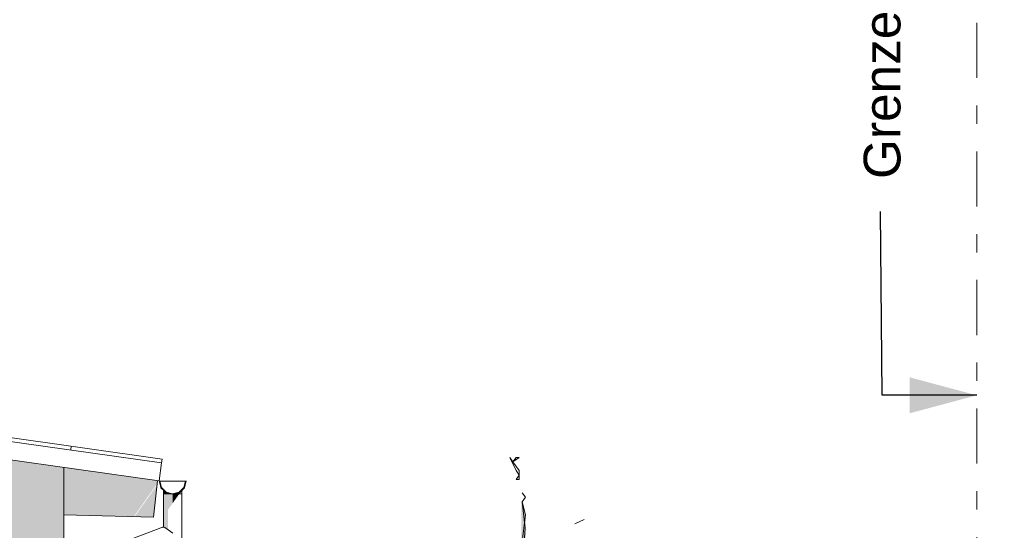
# Model space of a CAD drawing. Header units: metres. Extents: x -52 to 321, y -8 to 26.
# Tile 255 of 256: x 312.63 to 317.99, y 5.63 to 8.41. Entities that reach past the tile are written whole.
import ezdxf

# ---------------------------------------------------------------- set-up
doc = ezdxf.new("R2010")
doc.units = ezdxf.units.M
doc.header["$MEASUREMENT"] = 0
doc.linetypes.add('Schnittlinie', pattern=[0.6, 0.3, -0.15, 0, -0.15])
for name, color, linetype in [('20 Träger', 7, 'Continuous'), ('30 Dachaufbau', 7, 'Continuous'), ('30 Dachentwässerung', 7, 'Continuous'), ('50 Sanitäreinrichtung', 7, 'Continuous'), ('60 Gelände 2D Übersicht', 7, 'Continuous'), ('60 Pflanzen außen', 7, 'Continuous'), ('90 Allgemein Beschriftung', 7, 'Continuous'), ('94 Genehmigungsplanung Bemaßung', 7, 'Continuous')]:
    doc.layers.add(name, color=color, linetype=linetype)
doc.styles.add('ERSTELLTER_STIL_2', font='arial.ttf')
doc.styles.add('ERSTELLTER_STIL_3', font='ARIALUNI.ttf')
doc.dimstyles.new('ERSTELLTER_STIL__1', dxfattribs={"dimtxt": 0.25, "dimasz": 0.19, "dimexe": 0.18, "dimexo": 0.1, "dimgap": 0, "dimtad": 1, "dimtih": 1, "dimtoh": 1, "dimzin": 0, "dimdsep": 46, "dimtxsty": 'ERSTELLTER_STIL_2', "dimblk": 'ARROWHEAD_6', "dimblk1": 'ARROWHEAD_6', "dimblk2": 'ARROWHEAD_6', "dimcen": 0.09, "dimclrd": 7, "dimclre": 7, "dimclrt": 7, "dimazin": 0, "dimtfac": 1, "dimtdec": 4, "dimtmove": 0, "dimatfit": 3, "dimfxl": 1, "dimtolj": 1, "dimtzin": 0, "dimarcsym": 0})
doc.dimstyles.new('ERSTELLTER_STIL__4', dxfattribs={"dimtxt": 0.18, "dimasz": 0.3648, "dimexe": 0.18, "dimexo": 0.0625, "dimgap": 0, "dimtad": 0, "dimtih": 1, "dimtoh": 1, "dimdec": 4, "dimzin": 0, "dimdsep": 46, "dimcen": 0.09, "dimadec": 0, "dimazin": 0, "dimtfac": 1, "dimtdec": 4, "dimtmove": 0, "dimatfit": 3, "dimldrblk": 'ARROWHEAD_5', "dimfxl": 1, "dimtolj": 1, "dimtzin": 0, "dimarcsym": 0})

# ---------------------------------------------------------------- blocks, each defined once
blk = doc.blocks.new('*X32', base_point=(33626.1154, -0.0027))
at = {"layer": '30 Dachaufbau', "color": 7, "linetype": 'Continuous', "lineweight": 13}
blk.add_line((312.903, 6.0703), (312.9058, 6.0901), dxfattribs=at)
blk.add_line((312.903, 6.0703), (312.9058, 6.0901), dxfattribs=at)
blk = doc.blocks.new('Laubbäume 27[17]_2', base_point=(315.3205, -0.0238))
at = {"layer": '60 Pflanzen außen', "linetype": 'Continuous', "lineweight": 0, "true_color": 0xffffff}
h = blk.add_hatch(color=7, dxfattribs=at)
h.paths.add_polyline_path([(316.4008, 1.8962), (316.3955, 1.9326), (315.959, 1.783), (315.8958, 1.7749), (315.7486, 1.7264), (315.7354, 1.7587), (315.9485, 1.9286), (315.9853, 1.9731), (316.1063, 2.0176), (316.1536, 2.0823), (316.2956, 2.1551), (316.3035, 2.1996), (316.1589, 2.1187), (316.0747, 2.0338), (316.0037, 2.0217), (315.9038, 1.9286), (315.7709, 1.8538), (315.625, 1.6293), (315.391, 1.4999), (315.348, 1.5963), (315.3541, 1.6697), (315.291, 1.8397), (315.32, 1.8923), (315.4383, 1.8923), (315.6013, 1.9287), (315.6645, 1.9367), (315.7539, 1.961), (315.6434, 1.9974), (315.5645, 1.9408), (315.4225, 1.9408), (315.2937, 1.9085), (315.1937, 2.0136), (315.199, 2.1027), (315.2832, 2.1391), (315.3226, 2.2726), (315.3489, 2.3009), (315.5014, 2.1876), (315.5567, 2.1795), (315.5619, 2.2159), (315.5014, 2.2159), (315.4041, 2.2806), (315.3831, 2.3454), (315.5146, 2.4425), (315.6277, 2.4708), (315.725, 2.58), (315.7158, 2.6184), (315.6461, 2.5112), (315.5383, 2.491), (315.3647, 2.3777), (315.2621, 2.3778), (315.2446, 2.4117), (315.2921, 2.4848), (315.594, 2.6677), (315.7189, 2.6946), (315.8526, 3.0149), (316.0279, 3.1194), (316.1199, 3.1464), (316.0148, 3.1464), (315.8394, 3.0284), (315.7057, 2.7149), (315.6685, 2.7115), (315.6531, 2.7418), (315.3397, 2.5463), (315.2782, 2.4829), (315.2642, 2.5043), (315.3657, 2.6604), (315.5456, 2.8399), (315.5819, 2.8438), (315.7028, 2.9452), (315.7583, 2.9858), (315.6174, 2.9167), (315.5989, 2.9411), (315.6376, 2.9899), (315.731, 3.0671), (315.6182, 2.9967), (315.5407, 2.9032), (315.502, 2.9384), (315.399, 2.9398), (315.4016, 2.9208), (315.443, 2.914), (315.4853, 2.933), (315.509, 2.8964), (315.4824, 2.877), (315.3606, 2.7794), (315.3112, 2.7794), (315.2934, 2.8009), (315.296, 2.8184), (315.3264, 2.8653), (315.315, 2.8965), (315.3454, 2.9433), (315.3112, 2.996), (315.2935, 3.0623), (315.3916, 3.1777), (315.4495, 3.159), (315.5195, 3.1871), (315.5316, 3.159), (315.5255, 3.1403), (315.559, 3.1426), (315.5332, 3.2082), (315.4479, 3.1824), (315.4114, 3.2386), (315.4601, 3.3557), (315.7485, 3.5675), (315.8147, 3.6694), (315.8406, 3.6694), (315.8284, 3.6834), (315.8543, 3.7209), (315.9532, 3.7396), (316.0687, 3.8358), (316.0598, 3.8496), (316.0811, 3.9245), (316.0933, 4.0041), (316.0689, 4.0088), (316.0583, 3.9269), (316.0385, 3.8145), (315.9395, 3.763), (315.9152, 3.7607), (315.9045, 3.749), (315.8848, 3.763), (315.7813, 3.6717), (315.7661, 3.7022), (315.7463, 3.6155), (315.4601, 3.3814), (315.4099, 3.3533), (315.3947, 3.3487), (315.3776, 3.3757), (315.5564, 3.5166), (315.5793, 3.545), (315.581, 3.5694), (315.4066, 3.4068), (315.3952, 3.4244), (315.3952, 3.4773), (315.4956, 3.6168), (315.5447, 3.8511), (315.5821, 3.9087), (315.561, 3.9276), (315.6473, 4.0265), (315.8666, 4.1227), (315.8833, 4.1471), (315.9203, 4.1213), (315.9318, 4.1254), (315.9018, 4.1457), (315.915, 4.1715), (315.7098, 4.0767), (315.6469, 4.053), (315.598, 3.9778), (315.5813, 4.0062), (315.6134, 4.1912), (315.6482, 4.2447), (315.6297, 4.2474), (315.6148, 4.2678), (315.7544, 4.4629), (315.8051, 4.4628), (315.9307, 4.6111), (315.7747, 4.4687), (315.7696, 4.4863), (315.9827, 4.7457), (315.9903, 4.775), (315.8964, 4.656), (315.7683, 4.5116), (315.7049, 4.4141), (315.6846, 4.4141), (315.6643, 4.4434), (315.6174, 4.3712), (315.6022, 4.3634), (315.5832, 4.3868), (315.7189, 4.5429), (315.8448, 4.799), (315.8627, 4.8098), (315.8786, 4.8521), (315.9156, 5.0878), (315.9188, 5.1285), (315.9188, 5.1724), (315.9082, 5.1887), (315.904, 5.1383), (315.8511, 5.083), (315.8797, 5.0846), (315.9019, 5.0586), (315.8701, 4.8602), (315.7988, 4.7282), (315.7633, 4.7184), (315.7519, 4.697), (315.7645, 4.6794), (315.7493, 4.6111), (315.6694, 4.5136), (315.6478, 4.5253), (315.6479, 4.5838), (315.6339, 4.5897), (315.6009, 4.539), (315.4792, 4.6814), (315.5084, 4.7516), (315.4627, 4.6794), (315.4297, 4.7243), (315.5147, 4.9467), (315.4297, 4.7516), (315.4082, 4.7829), (315.4145, 4.7224), (315.3955, 4.697), (315.3625, 4.7477), (315.3777, 4.8199), (315.341, 4.9936), (315.3428, 5.0342), (315.3458, 5.1067), (315.3763, 5.2098), (315.3798, 5.3897), (315.3798, 5.528), (315.3798, 5.7168), (315.3557, 5.7977), (315.3557, 5.5718), (315.3557, 5.4133), (315.3272, 5.2953), (315.3458, 5.2472), (315.3443, 5.2027), (315.2842, 5.143), (315.2439, 5.2051), (315.3139, 5.0318), (315.3595, 4.7719), (315.3488, 4.7438), (315.3975, 4.58), (315.4142, 4.5612), (315.3975, 4.5355), (315.3595, 4.5308), (315.3762, 4.498), (315.3473, 4.2756), (315.3457, 4.2194), (315.329, 4.1983), (315.2925, 4.3131), (315.2849, 4.388), (315.2605, 4.4582), (315.2088, 4.6783), (315.2255, 4.5331), (315.2757, 4.3412), (315.2788, 4.2615), (315.2788, 4.2475), (315.3138, 4.1983), (315.2955, 4.1726), (315.3275, 4.0485), (315.3107, 3.9783), (315.3274, 3.7839), (315.2605, 3.7067), (315.227, 3.6669), (315.16, 3.688), (315.1433, 3.7207), (315.2787, 3.9033), (315.2757, 3.9829), (315.2574, 3.9783), (315.2392, 3.8752), (315.195, 3.9431), (315.2087, 3.8354), (315.1296, 3.7488), (314.9942, 3.9572), (314.9759, 3.9994), (314.9354, 4.172), (314.8896, 4.3183), (314.8896, 4.3806), (314.8896, 4.4308), (314.9055, 4.5093), (314.9099, 4.5513), (314.9099, 4.6516), (314.8941, 4.6557), (314.8755, 4.4118), (314.8773, 4.3684), (314.9192, 4.1437), (314.9287, 4.0977), (315.0231, 3.8331), (315.0139, 3.8027), (314.9363, 3.9385), (314.8466, 4.1539), (314.7735, 4.2663), (314.7606, 4.2253), (314.877, 4.0462), (314.8922, 3.983), (314.88, 3.9642), (314.9234, 3.935), (314.9744, 3.8565), (315.0231, 3.6669), (315.0109, 3.6411), (315.0763, 3.4749), (315.0971, 3.3547), (315.0622, 3.3011), (315.0761, 3.2796), (314.9265, 2.9967), (314.8504, 3.1138), (314.8834, 3.1567), (314.9518, 3.1567), (314.9709, 3.1899), (314.8682, 3.2562), (314.8555, 3.2777), (314.8542, 3.2152), (314.8415, 3.1899), (314.8073, 3.2621), (314.8073, 3.3304), (314.9823, 3.545), (314.8441, 3.4221), (314.8022, 3.3733), (314.7033, 3.5255), (314.7065, 3.5401), (314.6539, 3.6211), (314.6704, 3.6386), (314.6387, 3.6406), (314.4662, 3.9489), (314.4852, 4.0737), (314.517, 4.1615), (314.5385, 4.2669), (314.522, 4.2474), (314.4979, 4.1264), (314.4535, 4.1011), (314.4206, 4.1733), (314.4358, 4.2532), (314.484, 4.3566), (314.5182, 4.4093), (314.55, 4.4113), (314.5183, 4.501), (314.5246, 4.5459), (314.484, 4.4835), (314.4954, 4.464), (314.4701, 4.3684), (314.4495, 4.3422), (314.4328, 4.2743), (314.4153, 4.238), (314.3521, 4.3352), (314.3567, 4.3937), (314.2517, 4.5553), (314.235, 4.6349), (314.2258, 4.6279), (314.2289, 4.5951), (314.2136, 4.4546), (314.2045, 4.4429), (314.2517, 4.3375), (314.2517, 4.2931), (314.2342, 4.2708), (314.1908, 4.3376), (314.1147, 4.3937), (314.1482, 4.3352), (314.3163, 4.1772), (314.4008, 4.0472), (314.3856, 4.0238), (314.451, 3.9231), (314.4723, 3.8037), (314.4708, 3.7826), (314.451, 3.7522), (314.3019, 3.9817), (314.2851, 3.9817), (314.3673, 3.8318), (314.5857, 3.5205), (314.6752, 3.2755), (314.6915, 3.2544), (314.6662, 3.2332), (314.6366, 3.2349), (314.607, 3.2576), (314.6207, 3.23), (314.7591, 3.1308), (314.7898, 3.0625), (314.7908, 3.0349), (314.7739, 3.0202), (314.4484, 3.1178), (314.4047, 3.1469), (314.3575, 3.1891), (314.3027, 3.161), (314.5782, 3.0486), (314.5843, 3.0158), (314.6588, 3.0299), (314.6756, 3.0135), (314.6877, 3.0345), (314.8201, 2.9924), (314.8399, 2.9643), (314.8399, 2.9081), (314.8194, 2.8859), (314.881, 2.791), (314.8932, 2.6599), (314.9784, 2.4328), (314.9783, 2.3321), (314.9601, 2.3181), (314.6572, 2.3439), (314.6572, 2.3626), (314.6572, 2.4235), (314.6329, 2.4328), (314.6329, 2.3603), (314.6169, 2.3295), (314.5851, 2.3345), (314.6351, 2.2576), (314.6227, 2.2441), (314.8355, 2.0476), (314.9573, 1.9697), (314.9727, 1.9437), (314.9727, 1.8793), (314.9889, 1.9042), (315.0098, 1.9047), (315.0233, 1.8839), (315.0233, 1.8353), (315.0139, 1.8214), (315.023, 1.7961), (315.0906, 1.6922), (315.0947, 1.6429), (315.1265, 1.5941), (315.0474, 1.4957), (315.0082, 1.4964), (314.9786, 1.5421), (315.0235, 1.6112), (315.0236, 1.7142), (314.972, 1.5522), (314.8477, 1.7435), (314.8256, 1.7399), (314.9101, 1.61), (314.9755, 1.4695), (314.9755, 1.4461), (314.9603, 1.4274), (314.7214, 1.6873), (314.8903, 1.4625), (314.8736, 1.4485), (314.7412, 1.493), (314.5388, 1.6826), (314.4353, 1.7669), (314.3029, 2.0268), (314.2238, 2.193), (314.134, 2.2586), (314.4003, 1.8114), (314.3866, 1.7856), (314.2968, 1.8372), (314.6021, 1.6157), (314.621, 1.5893), (314.6044, 1.5684), (314.6387, 1.568), (314.6902, 1.4951), (314.9602, 1.4054), (315.0335, 1.2925), (315.043, 1.3017), (315.0943, 1.1813), (315.0943, 1.1343), (315.0912, 1.1117), (315.0986, 1.0599), (315.1089, 0.8638), (315.0923, 0.7924), (315.0735, 0.4853), (315.0912, 0.4581), (315.0575, 0.0723), (315.0575, -0.0237), (315.071, -0.0002), (315.1083, -0.0002), (315.126, -0.0209), (315.159, 0.0229), (315.193, 0.0229), (315.2089, -0.0016), (315.2263, 0.0252), (315.2759, 0.0017), (315.2066, 0.7434), (315.2624, 1.157), (315.3068, 1.2702), (315.3563, 1.3463), (315.4263, 1.4208), (315.4751, 1.427), (315.8091, 1.694), (315.9406, 1.7547)])
h.paths.add_polyline_path([(315.617, 4.3167), (315.5637, 4.1177), (315.5764, 4.1001), (315.5662, 4.0748), (315.5662, 4.0045), (315.5307, 3.9499), (315.5307, 3.8777), (315.4813, 3.8777), (315.414, 3.8719), (315.3963, 3.9129), (315.3963, 4.0026), (315.4667, 4.1109), (315.5168, 4.2055), (315.5631, 4.2767)], flags=0)
h.paths.add_polyline_path([(315.5523, 4.3421), (315.3779, 4.0738), (315.3976, 4.2641), (315.4306, 4.3733), (315.4116, 4.4104), (315.4255, 4.4357), (315.4293, 4.4806), (315.4686, 4.6289), (315.5752, 4.5333), (315.584, 4.4552)], flags=0)
h.paths.add_polyline_path([(315.5809, 2.8666), (315.5458, 2.8418), (315.5441, 2.841), (315.4152, 2.7306), (315.3981, 2.7472), (315.4464, 2.8215), (315.5059, 2.8894), (315.5598, 2.8894)], flags=0)
h.paths.add_polyline_path([(315.4591, 3.8073), (315.3933, 3.5348), (315.3641, 3.4786), (315.3605, 3.3971), (315.3458, 3.3971), (315.3422, 3.4477), (315.3148, 3.473), (315.4135, 3.782)], flags=0)
h.paths.add_polyline_path([(315.3417, 2.6459), (315.3189, 2.6529), (315.2443, 2.5382), (315.2473, 2.5897), (315.296, 2.7395), (315.366, 2.7255)], flags=0)
h.paths.add_polyline_path([(315.3006, 2.3368), (315.293, 2.3017), (315.229, 2.1683), (315.2169, 2.2666), (315.2473, 2.3626)], flags=0)
h.paths.add_polyline_path([(315.2591, 3.3759), (315.2451, 3.3576), (315.2073, 3.3524), (315.1598, 3.3282), (315.1598, 3.3517), (315.1436, 3.3765), (315.1755, 3.4464), (315.1925, 3.4301), (315.2426, 3.5686)], flags=0)
h.paths.add_polyline_path([(315.2328, 3.2317), (315.2127, 3.1446), (315.168, 3.2134), (315.2146, 3.316), (315.2237, 3.2766), (315.2091, 3.2598)], flags=0)
h.paths.add_polyline_path([(315.1931, 3.5984), (315.2084, 3.5674), (315.1717, 3.5608), (315.1246, 3.4968), (315.1093, 3.4291), (315.1094, 3.4761), (315.0592, 3.5937), (315.0739, 3.6116), (315.0739, 3.6652), (315.058, 3.6897), (315.0403, 3.829), (315.1112, 3.7405), (315.1436, 3.6897), (315.1604, 3.6638), (315.2091, 3.6191)], flags=0)
h.paths.add_polyline_path([(315.0095, 1.9549), (314.9258, 2.0532), (314.8033, 2.1012), (314.7614, 2.1656), (314.6564, 2.2452), (314.6534, 2.3131), (314.8475, 2.3111), (314.9799, 2.2713), (315.062, 2.1448), (315.0468, 2.1214), (315.1095, 1.9622), (315.1095, 1.7372)], flags=0)
h.paths.add_polyline_path([(315.1095, 3.2775), (315.0912, 3.1115), (315.078, 3.081), (315.1073, 3.0178), (315.0552, 3.0099), (315.0449, 2.9873), (315.0266, 3.0088), (315.009, 3.0133), (315.0104, 3.0607), (315.0416, 3.1087), (315.0559, 3.0923), (315.0728, 3.0889), (315.0831, 3.1262), (315.0615, 3.1595), (315.0589, 3.1793), (315.0743, 3.2086)], flags=0)
h.paths.add_polyline_path([(315.0919, 2.8187), (315.0737, 2.7929), (315.095, 2.7742), (315.095, 2.6993), (315.0531, 2.6349), (315.0736, 2.6033), (315.0949, 2.4605), (315.0751, 2.43), (315.0614, 2.4628), (315.0417, 2.4347), (315.0767, 2.3551), (315.0584, 2.3387), (314.9428, 2.7461), (314.9565, 2.7789), (314.9321, 2.8702), (314.9611, 2.9802), (315.0965, 2.8889)], flags=0)
h.paths.add_polyline_path([(314.8745, 3.183), (314.8739, 3.2056), (314.8904, 3.2348), (314.9411, 3.183)], flags=0)
h.paths.add_polyline_path([(314.7382, 3.2566), (314.6692, 3.3763), (314.689, 3.3762), (314.7052, 3.4011), (314.6516, 3.4496), (314.557, 3.7342), (314.6707, 3.4982), (314.7221, 3.4011), (314.7243, 3.3706), (314.7081, 3.3503), (314.772, 3.2814), (314.772, 3.1617)], flags=0)
h.paths.add_polyline_path([(314.4501, 4.0065), (314.4374, 4.0093), (314.4361, 4.0307), (314.3201, 4.2093), (314.2358, 4.4112), (314.2561, 4.5322), (314.3398, 4.3546), (314.3499, 4.3156), (314.3994, 4.2474), (314.4031, 4.1994)], flags=0)
at = {"layer": '60 Pflanzen außen', "color": 8, "linetype": 'Continuous', "lineweight": 18}
for p, q in [((315.3109, 6.0057), (315.294, 6.0298)), ((315.294, 6.0298), (315.3277, 5.9575)), ((315.3109, 6.0057), (315.3445, 6.0298)), ((315.3277, 6.0298), (315.3109, 6.0057)), ((315.3445, 5.9575), (315.3109, 6.0057)), ((315.3445, 6.0298), (315.3277, 6.0298)), ((315.3277, 5.9575), (315.3445, 5.9333)), ((315.3445, 5.9092), (315.3445, 5.9575)), ((315.3445, 5.9333), (315.3277, 5.9092)), ((315.3277, 5.9092), (315.3445, 5.9092)), ((315.3782, 5.8127), (315.3613, 5.8369)), ((315.3613, 5.8369), (315.3782, 5.8127)), ((315.3613, 5.7886), (315.3782, 5.8127)), ((315.3782, 5.8127), (315.3613, 5.7886)), ((315.3613, 5.7886), (315.3782, 5.7163)), ((315.3781, 5.6439), (315.3613, 5.7886)), ((315.3782, 5.7163), (315.3613, 5.5716)), ((315.698, 5.6921), (315.6475, 5.668)), ((315.6475, 5.668), (315.698, 5.6921)), ((315.3613, 5.4269), (315.3781, 5.6439))]:
    blk.add_line(p, q, dxfattribs=at)
blk = doc.blocks.new('*D45', base_point=(33626.1154, -0.0027))
at = {"layer": '94 Genehmigungsplanung Bemaßung', "color": 7, "linetype": 'Continuous', "lineweight": 13}
for p, q in [((312.8361, 8.775), (312.8361, 9.15)), ((317.8359, 8.775), (317.8359, 9.15)), ((312.9361, 9.0625), (312.7361, 8.8625)), ((317.7359, 8.8625), (317.9359, 9.0625)), ((312.6861, 8.9625), (312.8361, 8.9625)), ((312.8361, 8.9625), (317.8359, 8.9625)), ((317.8359, 8.9625), (317.9859, 8.9625))]:
    blk.add_line(p, q, dxfattribs=at)
at = {"layer": '94 Genehmigungsplanung Bemaßung', "color": 7, "lineweight": 13, "insert": (315.0023, 9.0125), "char_height": 0.25, "attachment_point": 7, "style": 'ERSTELLTER_STIL_2'}
blk.add_mtext('\\A1;{\\pql;\\fArial|b0|i0|c0|p0;\\W1.000000;5,00}', dxfattribs=at)
blk = doc.blocks.new('ARROWHEAD_6')
at = {"color": 0, "linetype": 'Continuous', "lineweight": 0}
for p, q in [((-0.5, -0.5), (0.5, 0.5)), ((0, 0), (-1, 0))]:
    blk.add_line(p, q, dxfattribs=at)
blk = doc.blocks.new('*D50', base_point=(33626.1154, -0.0027))
at = {"layer": '94 Genehmigungsplanung Bemaßung', "color": 7, "linetype": 'Continuous', "lineweight": 13}
for p, q in [((312.4261, 8.775), (312.4261, 9.15)), ((312.8361, 8.775), (312.8361, 9.15)), ((312.5261, 9.0625), (312.3261, 8.8625)), ((312.7361, 8.8625), (312.9361, 9.0625)), ((312.4261, 8.9625), (312.8361, 8.9625)), ((312.8361, 8.9625), (312.9861, 8.9625))]:
    blk.add_line(p, q, dxfattribs=at)
blk = doc.blocks.new('*D55', base_point=(33626.1154, -0.0027))
at = {"layer": '94 Genehmigungsplanung Bemaßung', "color": 7, "linetype": 'Continuous', "lineweight": 13}
for p, q in [((297.0161, 9.1905), (297.0161, 9.5655)), ((312.8361, 9.1905), (312.8361, 9.5655)), ((297.1161, 9.478), (296.9161, 9.278)), ((312.7361, 9.278), (312.9361, 9.478)), ((296.8661, 9.378), (297.0161, 9.378)), ((297.0161, 9.378), (312.8361, 9.378)), ((312.8361, 9.378), (312.9861, 9.378))]:
    blk.add_line(p, q, dxfattribs=at)
at = {"layer": '94 Genehmigungsplanung Bemaßung', "color": 7, "lineweight": 13, "insert": (304.4971, 9.428), "char_height": 0.25, "attachment_point": 7, "style": 'ERSTELLTER_STIL_2'}
blk.add_mtext('\\A1;{\\pql;\\fArial|b0|i0|c0|p0;\\W1.000000;15,82}', dxfattribs=at)
blk = doc.blocks.new('ARROWHEAD_5')
at = {"linetype": 'Continuous', "lineweight": 0}
blk.add_hatch(color=0, dxfattribs=at).paths.add_polyline_path([(-1, 0.2679), (0, 0), (-1, -0.2679)])
at = {"color": 0, "linetype": 'Continuous', "lineweight": 0}
blk.add_line((0, 0), (-1, 0), dxfattribs=at)

msp = doc.modelspace()

# ---------------------------------------------------------------- hatches: boundary and pattern name
at = {"layer": '20 Träger', "linetype": 'Continuous', "lineweight": 0, "true_color": 0x000000}
for points in [[(312.8661, 5.717), (313.2462, 5.7064), (313.3744, 5.8877), (313.3761, 5.9028), (312.8661, 5.9745)], [(313.3735, 5.8802), (313.2506, 5.7063), (313.3538, 5.7035)]]:
    msp.add_hatch(color=18, dxfattribs=at).paths.add_polyline_path(points)
at = {"layer": '30 Dachentwässerung', "linetype": 'Continuous', "lineweight": 0, "true_color": 0x000000}
for points in [[(313.408, 5.855), (313.3974, 5.8656), (313.3976, 5.8647), (313.408, 5.8543)], [(313.408, 5.855), (313.408, 5.8306), (313.4147, 5.8306), (313.4147, 5.8483)], [(313.4147, 5.8483), (313.4147, 5.8306), (313.433, 5.8306), (313.433, 5.8373), (313.423, 5.84)], [(313.483, 5.8306), (313.4939, 5.8306), (313.4963, 5.8341), (313.5013, 5.837), (313.5013, 5.8483), (313.493, 5.84), (313.483, 5.8373)], [(313.508, 5.855), (313.5013, 5.8483), (313.5013, 5.837), (313.5017, 5.8368), (313.508, 5.8457)], [(313.508, 5.855), (313.508, 5.8538), (313.5157, 5.8615), (313.5186, 5.8656)], [(313.508, 5.8538), (313.508, 5.8444), (313.5082, 5.8448), (313.5082, 5.8541)], [(313.4149, 5.8306), (313.4082, 5.8306), (313.4082, 5.6519), (313.4149, 5.6473)], [(313.4332, 5.8306), (313.4149, 5.8306), (313.4149, 5.6473), (313.4332, 5.6346)], [(313.433, 5.8373), (313.433, 5.8306), (313.458, 5.8306)], [(313.4332, 5.8306), (313.4332, 5.7449), (313.4582, 5.7802), (313.4582, 5.8306), (313.4581, 5.8306), (313.4579, 5.8305), (313.4575, 5.8306)], [(313.483, 5.8373), (313.458, 5.8306), (313.483, 5.8306)], [(313.4582, 5.8306), (313.4582, 5.7802), (313.4832, 5.8156), (313.4832, 5.8306)], [(313.4832, 5.8306), (313.4832, 5.8156), (313.4939, 5.8306)], [(313.4082, 5.6519), (313.3899, 5.645), (313.4149, 5.6473)]]:
    msp.add_hatch(color=18, dxfattribs=at).paths.add_polyline_path(points)
at = {"layer": '50 Sanitäreinrichtung', "linetype": 'Continuous', "lineweight": 0, "true_color": 0x000000}
msp.add_hatch(color=18, dxfattribs=at).paths.add_polyline_path([(312.8661, 5.9745), (311.1911, 6.2099), (311.1911, 5.5414), (312.4655, 5.3623), (312.8661, 5.3623)])

# ---------------------------------------------------------------- linework, layer by layer
at = {"layer": '20 Träger', "color": 7, "linetype": 'Continuous', "lineweight": 18}
for p, q in [((313.3761, 5.9028), (313.3538, 5.7035)), ((313.3538, 5.7035), (312.8661, 5.717))]:
    msp.add_line(p, q, dxfattribs=at)
at = {"layer": '30 Dachaufbau', "color": 7, "linetype": 'Continuous', "lineweight": 13}
for p, q in [((304.9261, 7.2116), (313.4009, 6.0205)), ((313.3982, 6.0007), (304.9261, 7.1914)), ((313.3842, 5.9017), (304.9261, 7.0904)), ((313.3982, 6.0007), (313.4009, 6.0205)), ((313.3842, 5.9017), (313.3982, 6.0007))]:
    msp.add_line(p, q, dxfattribs=at)
at = {"layer": '30 Dachentwässerung', "color": 7, "linetype": 'Continuous', "lineweight": 13}
for p, q in [((313.3842, 5.9017), (313.3939, 5.8656)), ((313.3974, 5.8656), (313.388, 5.9006)), ((313.388, 5.9006), (313.458, 5.9006)), ((313.458, 5.9006), (313.528, 5.9006)), ((313.528, 5.9006), (313.5186, 5.8656)), ((313.5282, 5.8997), (313.5189, 5.8647)), ((313.5221, 5.8656), (313.532, 5.9026)), ((313.5223, 5.8647), (313.5322, 5.9017)), ((313.5277, 5.8997), (313.5282, 5.8997)), ((313.3939, 5.8656), (313.421, 5.8385)), ((313.3939, 5.8656), (313.3941, 5.8647)), ((313.3941, 5.8647), (313.408, 5.8509)), ((313.423, 5.84), (313.3974, 5.8656)), ((313.3976, 5.8647), (313.3974, 5.8656)), ((313.408, 5.8543), (313.3976, 5.8647)), ((313.408, 5.855), (313.408, 5.8306)), ((313.5186, 5.8656), (313.493, 5.84)), ((313.495, 5.8385), (313.5221, 5.8656)), ((313.5189, 5.8647), (313.508, 5.8538)), ((313.508, 5.8503), (313.5223, 5.8647)), ((313.508, 5.855), (313.508, 5.8306)), ((313.5082, 5.8541), (313.5082, 5.8297)), ((313.408, 5.8306), (313.4082, 5.8306)), ((313.4082, 5.8306), (313.4147, 5.8306)), ((313.4147, 5.8306), (313.4082, 5.8306)), ((313.4082, 5.8306), (313.4082, 5.6519)), ((313.4147, 5.8306), (313.4149, 5.8306)), ((313.4149, 5.8306), (313.433, 5.8306)), ((313.433, 5.8306), (313.4149, 5.8306)), ((313.421, 5.8385), (313.458, 5.8286)), ((313.458, 5.8306), (313.423, 5.84)), ((313.433, 5.8306), (313.4332, 5.8306)), ((313.4332, 5.8306), (313.458, 5.8306)), ((313.458, 5.8306), (313.4332, 5.8306)), ((313.493, 5.84), (313.458, 5.8306)), ((313.458, 5.8286), (313.495, 5.8385)), ((313.4582, 5.8306), (313.458, 5.8306)), ((313.483, 5.8306), (313.4582, 5.8306)), ((313.4832, 5.8306), (313.483, 5.8306)), ((313.5013, 5.8306), (313.4832, 5.8306)), ((313.5015, 5.8306), (313.5013, 5.8306)), ((313.508, 5.8306), (313.5015, 5.8306)), ((313.5082, 5.8306), (313.508, 5.8306)), ((313.5082, 5.8306), (313.5082, 5.5828)), ((313.4082, 5.6519), (312.8907, 5.456)), ((313.4149, 5.6473), (313.4082, 5.6519)), ((313.4332, 5.6346), (313.4149, 5.6473)), ((313.4582, 5.6173), (313.4332, 5.6346))]:
    msp.add_line(p, q, dxfattribs=at)
at = {"layer": '50 Sanitäreinrichtung', "color": 251, "linetype": 'Continuous', "lineweight": 18, "true_color": 0x5f5f5f}
msp.add_line((312.8661, 5.9745), (312.8661, 5.3623), dxfattribs=at)
at = {"layer": '60 Gelände 2D Übersicht', "color": 7, "linetype": 'Schnittlinie', "lineweight": 13}
msp.add_line((317.8359, 14.6956), (317.8359, -4.1464), dxfattribs=at)

# ---------------------------------------------------------------- block references
at = {"layer": '30 Dachaufbau', "lineweight": 0}
msp.add_blockref('*X32', (33626.1154, -0.0027), dxfattribs=at)
at = {"layer": '60 Pflanzen außen', "color": 8, "linetype": 'Continuous', "lineweight": 18}
msp.add_blockref('Laubbäume 27[17]_2', (315.3205, -0.0238), dxfattribs=at)

# ---------------------------------------------------------------- texts
at = {"layer": '90 Allgemein Beschriftung', "color": 7, "linetype": 'Continuous', "lineweight": 13, "insert": (317.3218, 7.4676), "char_height": 0.2, "attachment_point": 4, "rotation": 90, "style": 'ERSTELLTER_STIL_3'}
msp.add_mtext('\\A1;{\\pql;\\fArial Unicode MS|b0|i0|c0|p0;\\W1.000000; \\fArial Unicode MS|b0|i0|c0|p0;\\W1.000000;Grenze}', dxfattribs=at)

# ---------------------------------------------------------------- dimensions: what is measured, and where the dimension line sits
at = {"layer": '94 Genehmigungsplanung Bemaßung', "color": 7, "linetype": 'Continuous', "lineweight": 13}
for base, p1, p2, picture, middle in [((317.8359, 8.9625), (312.8361, -0.3727), (317.8359, 10.4565), '*D45', (315.326, 9.1375)), ((312.8361, 8.9625), (312.4261, 10.3473), (312.8361, 3.3473), '*D50', (312.135, 9.1375)), ((312.8361, 9.378), (297.0161, 3.3473), (312.8361, 3.3473), '*D55', (304.9158, 9.553))]:
    dim = msp.add_linear_dim(base=base, p1=p1, p2=p2, dimstyle='ERSTELLTER_STIL__1', dxfattribs=at)
    dim.commit()
    dim.dimension.update_dxf_attribs({"geometry": picture, "text_midpoint": middle, "dimtype": 160})

# ---------------------------------------------------------------- leaders
at = {"layer": '90 Allgemein Beschriftung', "color": 7, "linetype": 'Continuous', "lineweight": 13, "annotation_type": 0, "has_hookline": 1, "hookline_direction": 0, "text_width": 0.9836, "horizontal_direction": (0, 1, 0)}
msp.add_leader([(317.8359, 6.3676), (317.3218, 6.3676), (317.312, 7.3676)], dimstyle='ERSTELLTER_STIL__4', dxfattribs=at)

doc.saveas('drawing.dxf')
